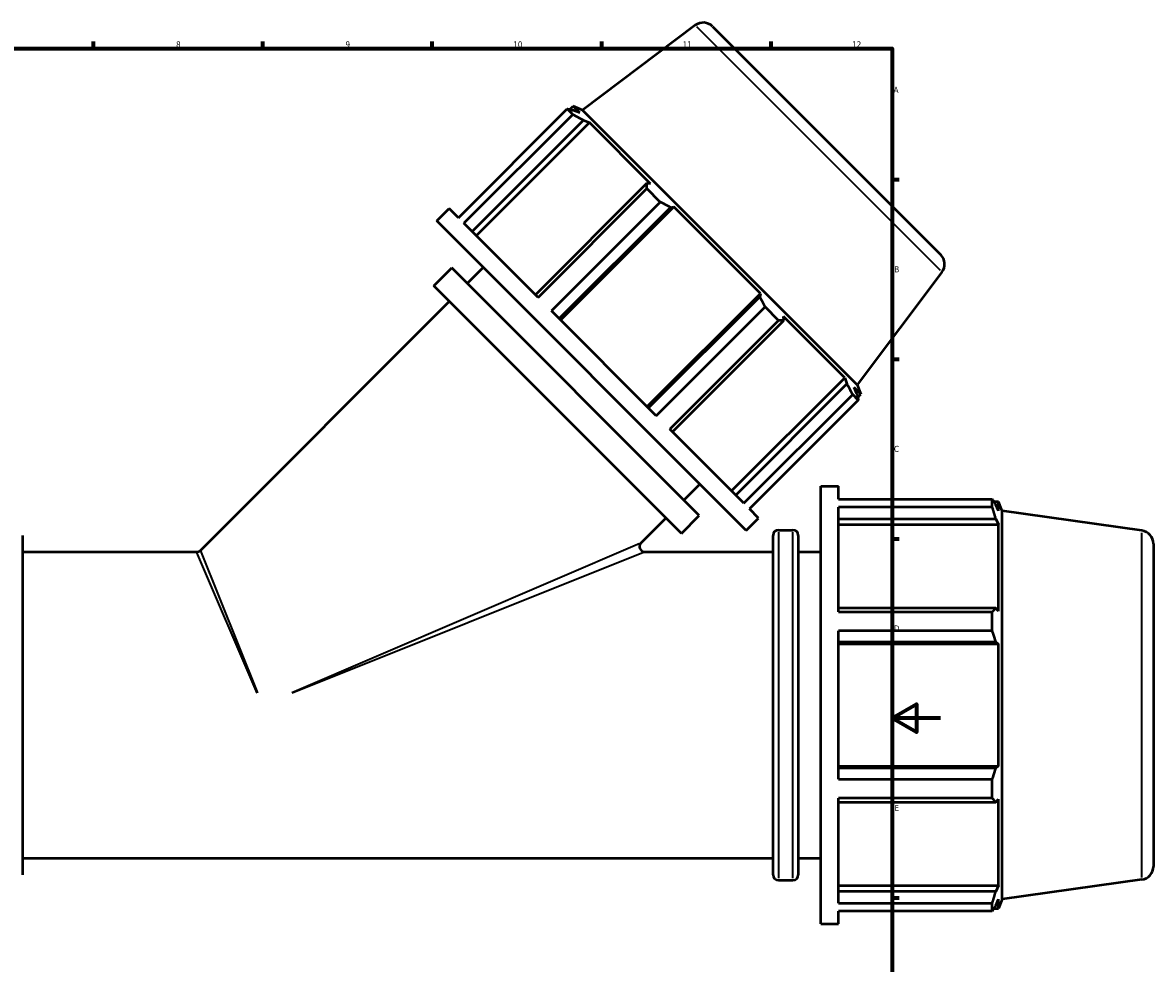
# Model space of a CAD drawing. Header units: millimetres. Extents: x -21 to 1695, y -211 to 1449.
# Tile 6 of 11: x 461 to 929, y 196 to 585. Entities that reach past the tile are written whole.
import ezdxf

# ---------------------------------------------------------------- set-up
doc = ezdxf.new("R2010")
doc.units = ezdxf.units.MM
for name, color, linetype, lineweight in [('Border (ISO)', 7, 'Continuous', 70), ('Visible (ISO)', 7, 'Continuous', 50), ('Visible Narrow (ISO)', 7, 'Continuous', 35)]:
    doc.layers.add(name, color=color, linetype=linetype, lineweight=lineweight)
doc.styles.add('Note Text (ISO)', font='tahoma.ttf')

# ---------------------------------------------------------------- blocks, each defined once
blk = doc.blocks.new('Borders Default Border')
at = {"layer": 'Border (ISO)'}
for p, q in [((490.58, 574), (490.58, 576.9)), ((560.67, 574), (560.67, 576.9)), ((630.75, 574), (630.75, 576.9)), ((700.83, 574), (700.83, 576.9)), ((770.92, 574), (770.92, 576.9)), ((821, 519.75), (823.9, 519.75)), ((821, 445.5), (823.9, 445.5)), ((821, 371.25), (823.9, 371.25)), ((821, 222.75), (823.9, 222.75))]:
    blk.add_line(p, q, dxfattribs=at)
at = {"layer": 'Border (ISO)', "flags": 128}
for points in [[(20, 20), (20, 574), (821, 574), (821, 20), (20, 20)], [(841, 297), (821, 297), (831, 302.77), (831, 291.23), (821, 297)]]:
    blk.add_lwpolyline(points, dxfattribs=at)
at = {"layer": 'Border (ISO)', "color": 232, "true_color": 0xca0064, "char_height": 2.5, "attachment_point": 7, "style": 'Note Text (ISO)'}
for s, insert in [('8', (524.81, 574.34)), ('9', (594.88, 574.35)), ('10', (664.29, 574.35)), ('11', (734.37, 574.4)), ('12', (804.46, 574.4)), ('A', (821.59, 555.62)), ('B', (821.89, 481.38)), ('C', (821.73, 407.08)), ('D', (821.73, 332.88)), ('E', (821.94, 258.63))]:
    blk.add_mtext(s, dxfattribs=dict(at, insert=insert))

msp = doc.modelspace()

# ---------------------------------------------------------------- linework, layer by layer
at = {"layer": 'Visible (ISO)'}
for p, q in [((739.4966, 583.55), (692.9097, 548.4443)), ((746.6957, 583.0466), (841.0505, 488.6918)), ((641.5524, 503.9745), (686.5473, 548.9694)), ((688.8613, 546.6553), (686.5473, 548.9694)), ((687.6972, 548.7207), (689.0564, 550.0799)), ((691.8109, 547.3254), (689.0564, 550.0799)), ((692.9097, 548.4443), (689.0564, 550.0799)), ((691.8109, 547.3254), (689.2043, 548.3807)), ((806.4481, 434.9058), (692.9097, 548.4443)), ((688.8613, 546.6553), (643.8664, 501.6604)), ((647.2732, 498.2536), (693.3023, 544.2827)), ((648.9761, 496.5508), (695.7808, 543.3555)), ((693.3023, 544.2827), (695.7808, 543.3555)), ((721.0898, 518.0466), (695.7808, 543.3555)), ((719.4276, 518.1574), (673.3986, 472.1283)), ((674.5103, 471.0166), (719.5052, 516.0115)), ((721.0898, 518.0466), (719.4276, 518.1574)), ((725.0918, 510.4249), (719.5052, 516.0115)), ((725.0918, 510.4249), (680.0969, 465.43)), ((632.6527, 502.6352), (637.7722, 507.7547)), ((641.5524, 503.9745), (637.7722, 507.7547)), ((683.292, 462.2349), (729.3211, 508.264)), ((683.8693, 461.6576), (730.674, 508.4623)), ((729.3211, 508.264), (730.674, 508.4623)), ((766.4662, 472.6701), (730.674, 508.4623)), ((760.6391, 374.6489), (632.6527, 502.6352)), ((674.5103, 471.0166), (643.8664, 501.6604)), ((631.4565, 475.8418), (638.8222, 483.2075)), ((741.2113, 380.8184), (638.8222, 483.2075)), ((645.2216, 476.8081), (651.8507, 483.4373)), ((841.5539, 481.4928), (806.4481, 434.9058)), ((733.8456, 373.4527), (631.4565, 475.8418)), ((719.6615, 425.8654), (766.4662, 472.6701)), ((766.4662, 472.6701), (766.2678, 471.3172)), ((534.8352, 366.4217), (637.8559, 469.4424)), ((766.2678, 471.3172), (720.2387, 425.2881)), ((723.4338, 422.093), (680.0969, 465.43)), ((723.4338, 422.093), (768.4287, 467.0879)), ((774.0153, 461.5013), (768.4287, 467.0879)), ((776.1612, 461.4238), (776.0504, 463.0859)), ((801.3593, 437.777), (776.0504, 463.0859)), ((774.0153, 461.5013), (729.0204, 416.5064)), ((730.1322, 415.3947), (776.1612, 461.4238)), ((754.5546, 390.9723), (801.3593, 437.777)), ((802.2866, 435.2985), (756.2575, 389.2694)), ((801.3593, 437.777), (802.2866, 435.2985)), ((759.6643, 385.8626), (804.6592, 430.8575)), ((806.9732, 428.5434), (804.6592, 430.8575)), ((806.3846, 431.2005), (805.3293, 433.8071)), ((808.0837, 431.0526), (805.3293, 433.8071)), ((806.4481, 434.9058), (808.0837, 431.0526)), ((806.7245, 429.6934), (808.0837, 431.0526)), ((806.9732, 428.5434), (761.9783, 383.5485)), ((759.6643, 385.8626), (729.0204, 416.5064)), ((734.812, 387.2177), (741.4411, 393.8468)), ((791.5312, 211.9274), (791.5312, 392.9274)), ((791.5312, 392.9274), (798.7712, 392.9274)), ((798.7712, 387.5814), (798.7712, 392.9274)), ((765.7585, 379.7683), (761.9783, 383.5485)), ((798.7712, 387.5814), (862.4036, 387.5814)), ((798.7712, 340.9719), (798.7712, 384.3088)), ((862.4036, 384.3088), (798.7712, 384.3088)), ((862.4036, 384.3088), (862.4036, 387.5814)), ((863.0409, 386.5924), (864.9631, 386.5924)), ((864.9631, 382.697), (863.8662, 385.2863)), ((864.9631, 382.697), (864.9631, 386.5924)), ((866.5312, 382.7112), (864.9631, 386.5924)), ((717.1273, 369.533), (727.4463, 379.852)), ((733.8456, 373.4527), (741.2113, 380.8184)), ((760.6391, 374.6489), (765.7585, 379.7683)), ((798.7712, 379.4909), (863.8662, 379.4909)), ((863.8662, 379.4909), (864.9631, 377.0826)), ((866.5312, 222.1436), (866.5312, 382.7112)), ((924.2967, 374.5928), (866.5312, 382.7112)), ((773.9396, 374.8274), (779.9562, 374.8274)), ((798.7712, 377.0826), (864.9631, 377.0826)), ((864.9631, 341.2904), (864.9631, 377.0826)), ((461.3229, 372.6274), (461.3229, 232.2274)), ((771.7396, 232.2274), (771.7396, 372.6274)), ((782.1562, 372.6274), (782.1562, 232.2274)), ((461.3229, 365.7774), (533.2795, 365.7774)), ((718.6829, 365.7774), (771.7396, 365.7774)), ((782.1562, 365.7774), (791.5312, 365.7774)), ((929.0312, 369.1463), (929.0312, 235.7084)), ((863.8662, 342.5441), (798.7712, 342.5441)), ((864.9631, 341.2904), (863.8662, 342.5441)), ((798.7712, 340.9719), (862.4036, 340.9719)), ((862.4036, 333.0712), (862.4036, 340.9719)), ((798.7712, 271.7835), (798.7712, 333.0712)), ((862.4036, 333.0712), (798.7712, 333.0712)), ((798.7712, 328.5527), (863.8662, 328.5527)), ((798.7712, 327.7363), (864.9631, 327.7363)), ((863.8662, 328.5527), (864.9631, 327.7363)), ((864.9631, 277.1185), (864.9631, 327.7363)), ((798.7712, 277.1185), (864.9631, 277.1185)), ((863.8662, 276.3021), (798.7712, 276.3021)), ((864.9631, 277.1185), (863.8662, 276.3021)), ((798.7712, 271.7835), (862.4036, 271.7835)), ((862.4036, 263.8829), (862.4036, 271.7835)), ((798.7712, 220.5459), (798.7712, 263.8829)), ((862.4036, 263.8829), (798.7712, 263.8829)), ((798.7712, 262.3107), (863.8662, 262.3107)), ((863.8662, 262.3107), (864.9631, 263.5643)), ((864.9631, 227.7721), (864.9631, 263.5643)), ((461.3229, 239.0774), (771.7396, 239.0774)), ((782.1562, 239.0774), (791.5312, 239.0774)), ((773.9396, 230.0274), (779.9562, 230.0274)), ((924.2967, 230.262), (866.5312, 222.1436)), ((798.7712, 227.7721), (864.9631, 227.7721)), ((863.8662, 225.3639), (798.7712, 225.3639)), ((864.9631, 227.7721), (863.8662, 225.3639)), ((798.7712, 220.5459), (862.4036, 220.5459)), ((862.4036, 217.2734), (862.4036, 220.5459)), ((863.8662, 219.5684), (864.9631, 222.1578)), ((864.9631, 218.2624), (864.9631, 222.1578)), ((866.5312, 222.1436), (864.9631, 218.2624)), ((798.7712, 211.9274), (798.7712, 217.2734)), ((862.4036, 217.2734), (798.7712, 217.2734)), ((863.0409, 218.2624), (864.9631, 218.2624)), ((791.5312, 211.9274), (798.7712, 211.9274))]:
    msp.add_line(p, q, dxfattribs=at)
for centre, radius, start, end in [((742.8066, 579.1576), 5.5, 45, 127), ((837.1614, 484.8027), 5.5, 323, 45), ((773.9396, 372.6274), 2.2, 90, 180), ((779.9562, 372.6274), 2.2, 0, 90), ((923.5312, 369.1463), 5.5, 0, 82), ((718.6829, 367.9774), 2.2, 135, 270), ((533.2795, 367.9774), 2.2, 270, 315), ((923.5312, 235.7084), 5.5, 278, 0), ((773.9396, 232.2274), 2.2, 180, 270), ((779.9562, 232.2274), 2.2, 270, 0)]:
    msp.add_arc(centre, radius, start, end, dxfattribs=at)
for points, weights in [([(686.5473, 548.9694), (687.9131, 548.6792), (689.2043, 548.3807)], [2.40042970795, 2.43042107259, 2.45877834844]), ([(693.3023, 544.2827), (691.1373, 545.4549), (688.8613, 546.6553)], [2.45877834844, 2.43042107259, 2.40042970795]), ([(719.5052, 516.0115), (719.4758, 517.1165), (719.4276, 518.1574)], [2.40042970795, 2.43042107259, 2.45877834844]), ([(729.3211, 508.264), (727.2597, 509.3325), (725.0918, 510.4249)], [2.45877834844, 2.43042107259, 2.40042970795]), ([(768.4287, 467.0879), (767.3364, 469.2558), (766.2678, 471.3172)], [2.38165074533, 2.41140748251, 2.43954291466]), ([(776.1612, 461.4238), (775.1203, 461.4719), (774.0153, 461.5013)], [2.43954291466, 2.41140748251, 2.38165074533]), ([(804.6592, 430.8575), (803.4588, 433.1334), (802.2866, 435.2985)], [2.38165074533, 2.41140748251, 2.43954291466]), ([(806.3846, 431.2005), (806.683, 429.9092), (806.9732, 428.5434)], [2.44916063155, 2.42091427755, 2.39104022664]), ([(862.4036, 387.5814), (863.1641, 386.4104), (863.8662, 385.2863)], [1, 1.00125313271, 1.00168946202]), ([(863.8662, 379.4909), (863.1641, 381.8507), (862.4036, 384.3088)], [1.00168946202, 1.00125313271, 1]), ([(862.4036, 340.9719), (863.1641, 341.774), (863.8662, 342.5441)], [1, 1.00125313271, 1.00168946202]), ([(863.8662, 328.5527), (863.1641, 330.7659), (862.4036, 333.0712)], [1.00168946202, 1.00125313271, 1]), ([(862.4036, 271.7835), (863.1641, 274.0889), (863.8662, 276.3021)], [1, 1.00125313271, 1.00168946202]), ([(863.8662, 262.3107), (863.1641, 263.0807), (862.4036, 263.8829)], [1.00168946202, 1.00125313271, 1]), ([(862.4036, 220.5459), (863.1641, 223.0041), (863.8662, 225.3639)], [1, 1.00125313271, 1.00168946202]), ([(863.8662, 219.5684), (863.1641, 218.4443), (862.4036, 217.2734)], [1.00168946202, 1.00125313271, 1])]:
    msp.add_rational_spline(points, weights, degree=2, dxfattribs=at)
at = {"layer": 'Visible Narrow (ISO)'}
for p, q in [((840.9256, 482.121), (740.1249, 582.9218)), ((773.9396, 373.936), (773.9396, 230.9187)), ((779.9562, 230.9187), (779.9562, 373.936)), ((924.2967, 231.1505), (924.2967, 373.7043)), ((558.3009, 307.3978), (533.3632, 365.5821)), ((534.9141, 366.2245), (558.423, 307.4483)), ((572.7255, 307.6924), (716.6442, 369.3261)), ((718.1951, 365.5821), (572.8475, 307.3978))]:
    msp.add_line(p, q, dxfattribs=at)

# ---------------------------------------------------------------- block references
msp.add_blockref('Borders Default Border', (0, 0))

doc.saveas('drawing.dxf')
